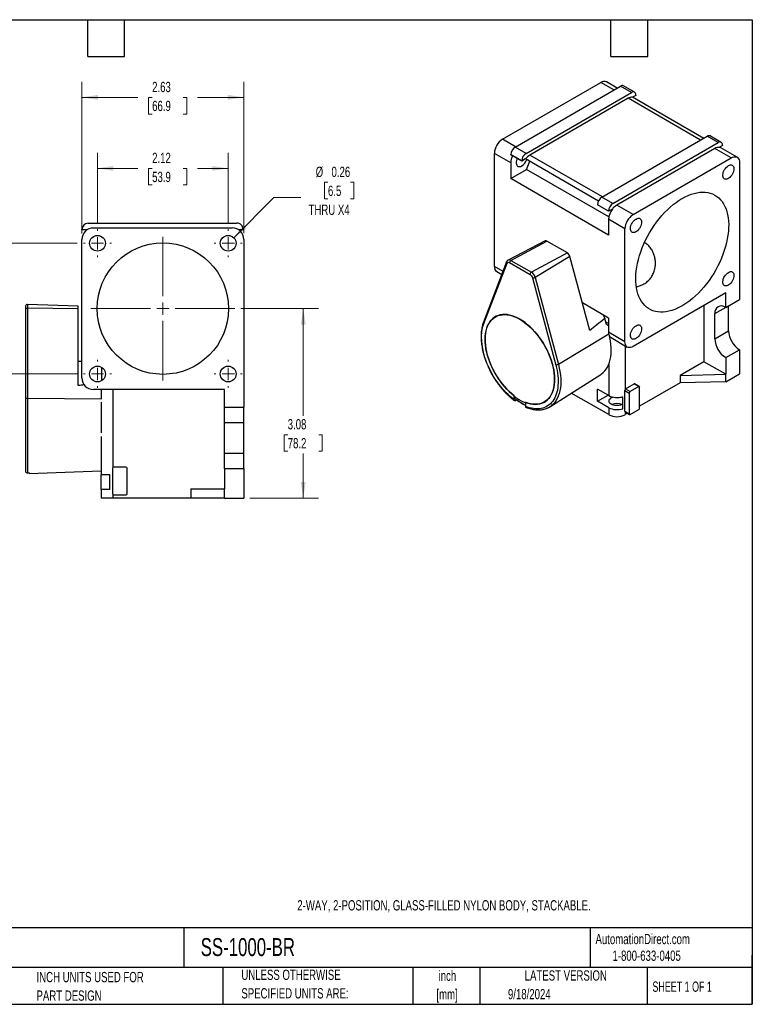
# Model space of a CAD drawing. Header units: inches. Extents: x 0.5 to 21.5, y 0.5 to 16.5.
# Tile 2 of 2: x 9.6 to 21.5, y 0.5 to 16.5. Entities that reach past the tile are written whole.
import ezdxf

# ---------------------------------------------------------------- set-up
doc = ezdxf.new("R2010")
doc.units = ezdxf.units.IN
doc.header["$LTSCALE"] = 2
doc.header["$MEASUREMENT"] = 0
doc.layers.add('TEXT', color=140, linetype='Continuous', lineweight=25)
doc.styles.add('SLDTEXTSTYLE0', font='TXT', dxfattribs={"width": 0.7})
doc.styles.add('SLDTEXTSTYLE1', font='TXT', dxfattribs={"width": 0.65})
doc.dimstyles.new('SLDDIMSTYLE0', dxfattribs={"dimtxt": 0.169922, "dimasz": 0.26, "dimexe": 0, "dimexo": 0.0625, "dimgap": 0.04248, "dimtad": 0, "dimtih": 1, "dimtoh": 1, "dimrnd": 1e-09, "dimzin": 12, "dimdsep": 46, "dimtxsty": 'SLDTEXTSTYLE0', "dimsah": 1, "dimcen": 0.09, "dimadec": 0, "dimazin": 3, "dimtfac": 1, "dimtofl": 0, "dimtmove": 0, "dimatfit": 3, "dimfxl": 0, "dimfrac": 2, "dimtolj": 1, "dimtzin": 12, "dimarcsym": 0})
doc.dimstyles.new('SLDDIMSTYLE2', dxfattribs={"dimtxt": 0.169922, "dimasz": 0.26, "dimexe": 0, "dimexo": 0.0625, "dimgap": 0.04248, "dimtad": 0, "dimtih": 1, "dimtoh": 1, "dimrnd": 1e-09, "dimdsep": 46, "dimtxsty": 'SLDTEXTSTYLE0', "dimsah": 1, "dimcen": 0, "dimadec": 0, "dimazin": 2, "dimtfac": 1, "dimtofl": 0, "dimtmove": 0, "dimatfit": 3, "dimfxl": 0, "dimfrac": 2, "dimtolj": 1, "dimtzin": 12, "dimarcsym": 0})

# ---------------------------------------------------------------- blocks, each defined once
blk = doc.blocks.new('_D_3')
at = {"color": 7, "linetype": 'Continuous', "lineweight": 0}
for p, q in [((10.531, 12.867), (8.417, 12.867)), ((8.667, 12.867), (8.667, 12.121)), ((8.414, 11.813), (8.357, 11.813)), ((8.357, 11.813), (8.357, 11.543)), ((8.919, 11.813), (8.976, 11.813)), ((8.976, 11.813), (8.976, 11.543)), ((8.357, 11.543), (8.414, 11.543)), ((8.976, 11.543), (8.919, 11.543)), ((8.667, 10.743), (8.667, 11.505)), ((10.531, 10.743), (8.417, 10.743))]:
    blk.add_line(p, q, dxfattribs=at)
at = {"color": 7, "linetype": 'Continuous', "lineweight": 18}
for points in [[(8.667, 12.867), (8.627, 12.607), (8.707, 12.607)], [(8.667, 10.743), (8.707, 11.003), (8.627, 11.003)]]:
    blk.add_solid(points, dxfattribs=at)
at = {"color": 7, "linetype": 'Continuous', "lineweight": 18, "char_height": 0.1667, "attachment_point": 1, "style": 'SLDTEXTSTYLE0'}
for s, insert in [('2.12', (8.414, 12.066)), ('53.9', (8.414, 11.758))]:
    blk.add_mtext(s, dxfattribs=dict(at, insert=insert))
blk = doc.blocks.new('_D_4')
at = {"color": 7, "linetype": 'Continuous', "lineweight": 0}
for p, q in [((10.859, 13.195), (10.859, 14.334)), ((12.983, 13.195), (12.983, 14.334)), ((10.859, 14.084), (11.517, 14.084)), ((11.747, 14.084), (11.69, 14.084)), ((11.69, 14.084), (11.69, 13.814)), ((12.252, 14.084), (12.309, 14.084)), ((12.309, 14.084), (12.309, 13.814)), ((12.983, 14.084), (12.482, 14.084)), ((11.69, 13.814), (11.747, 13.814)), ((12.309, 13.814), (12.252, 13.814))]:
    blk.add_line(p, q, dxfattribs=at)
at = {"color": 7, "linetype": 'Continuous', "lineweight": 18}
for points in [[(10.859, 14.084), (11.119, 14.044), (11.119, 14.124)], [(12.983, 14.084), (12.723, 14.124), (12.723, 14.044)]]:
    blk.add_solid(points, dxfattribs=at)
at = {"color": 7, "linetype": 'Continuous', "lineweight": 18, "char_height": 0.1667, "attachment_point": 1, "style": 'SLDTEXTSTYLE0'}
for s, insert in [('2.12', (11.747, 14.337)), ('53.9', (11.747, 14.028))]:
    blk.add_mtext(s, dxfattribs=dict(at, insert=insert))
blk = doc.blocks.new('_D_5')
at = {"color": 7, "linetype": 'Continuous', "lineweight": 0}
for p, q in [((14.604, 13.858), (14.547, 13.858)), ((14.547, 13.858), (14.547, 13.588)), ((14.968, 13.858), (15.025, 13.858)), ((15.025, 13.858), (15.025, 13.588)), ((13.073, 12.957), (13.727, 13.611)), ((13.727, 13.611), (14.164, 13.611)), ((14.547, 13.588), (14.604, 13.588)), ((15.025, 13.588), (14.968, 13.588))]:
    blk.add_line(p, q, dxfattribs=at)
at = {"color": 7, "linetype": 'Continuous', "lineweight": 18}
blk.add_solid([(13.073, 12.957), (13.285, 13.113), (13.229, 13.169)], dxfattribs=at)
at = {"color": 7, "linetype": 'Continuous', "lineweight": 18, "char_height": 0.1667, "attachment_point": 1, "style": 'SLDTEXTSTYLE0'}
for s, insert in [('%%c', (14.405, 14.111)), ('0.26', (14.662, 14.111)), ('6.5', (14.604, 13.803)), ('THRU X4', (14.289, 13.495))]:
    blk.add_mtext(s, dxfattribs=dict(at, insert=insert))
blk = doc.blocks.new('_D_6')
at = {"color": 7, "linetype": 'Continuous', "lineweight": 0}
for p, q in [((13.189, 11.805), (14.453, 11.805)), ((14.203, 11.805), (14.203, 10.064)), ((13.95, 9.756), (13.893, 9.756)), ((13.893, 9.756), (13.893, 9.486)), ((14.455, 9.756), (14.512, 9.756)), ((14.512, 9.756), (14.512, 9.486)), ((13.893, 9.486), (13.95, 9.486)), ((14.203, 8.726), (14.203, 9.448)), ((14.512, 9.486), (14.455, 9.486)), ((13.337, 8.726), (14.453, 8.726))]:
    blk.add_line(p, q, dxfattribs=at)
at = {"color": 7, "linetype": 'Continuous', "lineweight": 18}
for points in [[(14.203, 11.805), (14.163, 11.545), (14.243, 11.545)], [(14.203, 8.726), (14.243, 8.986), (14.163, 8.986)]]:
    blk.add_solid(points, dxfattribs=at)
at = {"color": 7, "linetype": 'Continuous', "lineweight": 18, "char_height": 0.1667, "attachment_point": 1, "style": 'SLDTEXTSTYLE0'}
for s, insert in [('3.08', (13.95, 10.009)), ('78.2', (13.95, 9.701))]:
    blk.add_mtext(s, dxfattribs=dict(at, insert=insert))
blk = doc.blocks.new('_D_7')
at = {"color": 7, "linetype": 'Continuous', "lineweight": 0}
for p, q in [((10.605, 13.028), (10.605, 15.488)), ((13.237, 13.03), (13.237, 15.488)), ((10.605, 15.238), (11.517, 15.238)), ((11.747, 15.238), (11.69, 15.238)), ((11.69, 15.238), (11.69, 14.967)), ((12.252, 15.238), (12.309, 15.238)), ((12.309, 15.238), (12.309, 14.967)), ((13.237, 15.238), (12.482, 15.238)), ((11.69, 14.967), (11.747, 14.967)), ((12.309, 14.967), (12.252, 14.967))]:
    blk.add_line(p, q, dxfattribs=at)
at = {"color": 7, "linetype": 'Continuous', "lineweight": 18}
for points in [[(10.605, 15.238), (10.865, 15.198), (10.865, 15.278)], [(13.237, 15.238), (12.977, 15.278), (12.977, 15.198)]]:
    blk.add_solid(points, dxfattribs=at)
at = {"color": 7, "linetype": 'Continuous', "lineweight": 18, "char_height": 0.1667, "attachment_point": 1, "style": 'SLDTEXTSTYLE0'}
for s, insert in [('2.63', (11.747, 15.49)), ('66.9', (11.747, 15.182))]:
    blk.add_mtext(s, dxfattribs=dict(at, insert=insert))
blk = doc.blocks.new('SW_CENTERMARKSYMBOL_0')
at = {"color": 0, "linetype": 'Continuous', "lineweight": 18}
for p, q in [((0, 0.2), (0, 0.228)), ((-0.2, 0), (-0.228, 0)), ((0, 0), (-0.1, 0)), ((0, 0), (0, 0.1)), ((0, 0), (0, -0.1)), ((0, 0), (0.1, 0)), ((0.2, 0), (0.228, 0)), ((0, -0.2), (0, -0.228))]:
    blk.add_line(p, q, dxfattribs=at)
blk = doc.blocks.new('SW_CENTERMARKSYMBOL_1')
at = {"color": 0, "linetype": 'Continuous', "lineweight": 18}
for p, q in [((0, 0.2), (0, 0.228)), ((-0.2, 0), (-0.228, 0)), ((0, 0), (-0.1, 0)), ((0, 0), (0, 0.1)), ((0, 0), (0, -0.1)), ((0, 0), (0.1, 0)), ((0.2, 0), (0.228, 0)), ((0, -0.2), (0, -0.228))]:
    blk.add_line(p, q, dxfattribs=at)
blk = doc.blocks.new('SW_CENTERMARKSYMBOL_2')
at = {"color": 0, "linetype": 'Continuous', "lineweight": 18}
for p, q in [((0, 0.2), (0, 0.228)), ((-0.2, 0), (-0.228, 0)), ((0, 0), (-0.1, 0)), ((0, 0), (0, 0.1)), ((0, 0), (0, -0.1)), ((0, 0), (0.1, 0)), ((0.2, 0), (0.228, 0)), ((0, -0.2), (0, -0.228))]:
    blk.add_line(p, q, dxfattribs=at)
blk = doc.blocks.new('SW_CENTERMARKSYMBOL_3')
at = {"color": 0, "linetype": 'Continuous', "lineweight": 18}
for p, q in [((0, 0.2), (0, 0.228)), ((-0.2, 0), (-0.228, 0)), ((0, 0), (-0.1, 0)), ((0, 0), (0, 0.1)), ((0, 0), (0, -0.1)), ((0, 0), (0.1, 0)), ((0.2, 0), (0.228, 0)), ((0, -0.2), (0, -0.228))]:
    blk.add_line(p, q, dxfattribs=at)
blk = doc.blocks.new('SW_CENTERMARKSYMBOL_4')
at = {"color": 0, "linetype": 'Continuous', "lineweight": 18}
for p, q in [((0, 0.2), (0, 1.168)), ((-0.2, 0), (-1.168, 0)), ((0, 0), (-0.1, 0)), ((0, 0), (0, 0.1)), ((0, 0), (0, -0.1)), ((0, 0), (0.1, 0)), ((0.2, 0), (1.168, 0)), ((0, -0.2), (0, -1.168))]:
    blk.add_line(p, q, dxfattribs=at)

msp = doc.modelspace()

# ---------------------------------------------------------------- linework, layer by layer
for p, q in [((17.441, 14.557), (19.038, 15.48)), ((17.646, 14.43), (19.357, 15.42)), ((19.249, 15.358), (19.038, 15.48)), ((19.304, 15.389), (19.131, 15.489)), ((19.535, 15.317), (19.357, 15.42)), ((19.585, 15.322), (19.407, 15.425)), ((17.824, 14.327), (19.535, 15.317)), ((19.482, 15.223), (17.885, 14.3)), ((20.66, 14.543), (19.482, 15.223)), ((19.606, 15.27), (19.554, 15.24)), ((20.711, 14.572), (19.554, 15.24)), ((19.606, 15.276), (19.606, 15.27)), ((19.056, 13.616), (20.768, 14.605)), ((20.946, 14.502), (20.768, 14.605)), ((20.996, 14.507), (20.818, 14.61)), ((17.653, 14.434), (17.441, 14.557)), ((17.824, 14.327), (17.646, 14.43)), ((19.235, 13.513), (20.946, 14.502)), ((20.893, 14.409), (19.296, 13.486)), ((21.159, 14.255), (20.893, 14.409)), ((21.017, 14.456), (20.965, 14.426)), ((20.966, 14.425), (20.965, 14.426)), ((21.253, 14.265), (20.987, 14.418)), ((21.017, 14.462), (21.017, 14.456)), ((17.309, 12.491), (17.309, 14.328)), ((17.574, 14.175), (17.309, 14.328)), ((17.753, 14.205), (17.575, 14.308)), ((17.575, 14.304), (17.575, 14.308)), ((17.753, 14.201), (17.575, 14.304)), ((19.063, 13.62), (17.885, 14.3)), ((19.562, 13.332), (21.159, 14.255)), ((17.574, 14.175), (17.574, 13.92)), ((17.816, 14.237), (17.753, 14.201)), ((17.753, 14.201), (17.753, 14.205)), ((19.001, 13.553), (17.816, 14.237)), ((17.831, 14.068), (17.882, 14.199)), ((21.291, 14.179), (21.291, 11.954)), ((17.574, 13.92), (17.831, 14.068)), ((19.169, 13.295), (17.831, 14.068)), ((19.165, 13.001), (17.574, 13.92)), ((19.235, 13.513), (19.056, 13.616)), ((19.164, 13.391), (18.986, 13.494)), ((18.986, 13.489), (18.986, 13.494)), ((19.164, 13.387), (18.986, 13.489)), ((19.562, 13.332), (19.296, 13.486)), ((19.226, 13.423), (19.164, 13.387)), ((19.164, 13.387), (19.164, 13.391)), ((19.227, 13.422), (19.226, 13.423)), ((10.704, 13.192), (13.124, 13.194)), ((19.43, 13.103), (19.165, 13.256)), ((19.165, 13.256), (19.165, 13.001)), ((10.605, 13.087), (10.605, 13.092)), ((10.693, 13.087), (10.605, 13.087)), ((10.791, 13.115), (13.049, 13.117)), ((13.225, 13.087), (13.151, 13.087)), ((13.225, 13.094), (13.225, 13.087)), ((19.43, 11.267), (19.43, 13.103)), ((10.605, 10.679), (10.605, 12.928)), ((13.237, 12.93), (13.237, 10.205)), ((18.132, 12.906), (17.534, 12.594)), ((17.578, 12.589), (18.162, 12.902)), ((18.495, 12.711), (18.162, 12.902)), ((18.495, 12.711), (17.911, 12.397)), ((18.537, 12.653), (17.972, 12.312)), ((18.858, 11.447), (18.537, 12.653)), ((17.508, 12.565), (17.131, 11.586)), ((17.138, 11.563), (17.515, 12.542)), ((17.449, 12.41), (17.309, 12.491)), ((17.556, 12.552), (17.889, 12.36)), ((17.578, 12.589), (17.911, 12.397)), ((17.348, 12.406), (17.429, 12.359)), ((17.93, 12.303), (18.307, 10.888)), ((17.972, 12.312), (18.349, 10.897)), ((21.068, 12.059), (19.562, 11.19)), ((21.068, 11.825), (21.068, 12.059)), ((9.721, 11.873), (9.721, 11.812)), ((10.547, 11.844), (9.721, 11.873)), ((10.547, 11.802), (10.547, 11.844)), ((19.165, 11.652), (18.738, 11.898)), ((20.714, 11.855), (20.714, 10.942)), ((20.891, 11.723), (21.115, 11.852)), ((21.068, 11.825), (21.291, 11.954)), ((21.115, 11.444), (21.115, 11.852)), ((9.69, 11.802), (9.69, 10.336)), ((9.721, 11.812), (9.721, 10.346)), ((10.547, 11.802), (9.721, 11.812)), ((10.547, 10.554), (10.547, 11.802)), ((20.891, 11.315), (20.891, 11.723)), ((19.129, 11.546), (19.104, 11.643)), ((19.165, 11.563), (19.117, 11.591)), ((19.165, 11.525), (19.129, 11.546)), ((19.165, 11.652), (19.165, 11.42)), ((19.17, 11.392), (18.349, 10.897)), ((19.43, 11.267), (19.165, 11.42)), ((20.891, 11.315), (21.115, 11.444)), ((19.204, 11.334), (19.469, 11.181)), ((19.433, 11.202), (19.433, 10.49)), ((21.068, 11.008), (21.291, 11.137)), ((21.291, 11.137), (21.291, 10.746)), ((10.605, 10.946), (10.547, 10.946)), ((19.168, 10.901), (19.168, 10.391)), ((20.714, 10.942), (20.33, 10.72)), ((21.068, 10.738), (20.714, 10.942)), ((21.068, 11.008), (21.068, 10.738)), ((10.922, 10.854), (10.922, 10.631)), ((18.211, 10.211), (19.038, 10.737)), ((20.33, 10.72), (21.068, 10.738)), ((20.33, 10.72), (20.33, 10.599)), ((21.068, 10.617), (21.291, 10.746)), ((21.068, 10.617), (21.068, 10.738)), ((19.442, 10.499), (19.582, 10.58)), ((19.582, 10.58), (19.655, 10.537)), ((19.665, 10.538), (19.592, 10.581)), ((20.33, 10.599), (19.669, 10.218)), ((21.068, 10.617), (20.33, 10.599)), ((12.921, 10.492), (10.792, 10.492)), ((10.921, 10.492), (10.921, 10.34)), ((11.108, 10.492), (11.108, 9.226)), ((12.921, 10.205), (12.921, 10.492)), ((19.168, 10.082), (18.559, 10.433)), ((19.168, 10.391), (18.986, 10.496)), ((18.986, 10.3), (18.986, 10.496)), ((19.427, 10.474), (19.501, 10.432)), ((19.427, 10.138), (19.427, 10.474)), ((19.442, 10.499), (19.515, 10.457)), ((19.501, 10.432), (19.501, 10.096)), ((19.655, 10.537), (19.515, 10.457)), ((19.669, 10.193), (19.669, 10.529)), ((10.922, 10.332), (9.721, 10.346)), ((10.922, 9.787), (10.922, 10.283)), ((17.632, 10.321), (17.632, 10.389)), ((17.632, 10.379), (17.632, 10.387)), ((17.674, 10.322), (17.654, 10.309)), ((17.813, 10.285), (17.813, 10.216)), ((17.813, 10.282), (17.813, 10.274)), ((18.986, 10.3), (19.156, 10.398)), ((19.168, 10.195), (18.986, 10.3)), ((19.395, 10.178), (19.395, 10.374)), ((12.921, 10.205), (13.237, 10.205)), ((12.921, 9.955), (12.921, 10.205)), ((13.237, 9.955), (13.237, 10.205)), ((19.168, 10.195), (19.168, 10.082)), ((19.427, 10.138), (19.501, 10.096)), ((19.432, 10.129), (19.505, 10.086)), ((19.433, 10.128), (19.433, 10.082)), ((19.473, 10.105), (19.433, 10.082)), ((19.515, 10.087), (19.655, 10.168)), ((12.921, 9.955), (13.237, 9.955)), ((12.921, 9.455), (12.921, 9.955)), ((13.237, 9.455), (13.237, 9.955)), ((10.921, 9.729), (10.921, 9.105)), ((12.921, 9.455), (13.237, 9.455)), ((12.921, 9.205), (12.921, 9.455)), ((13.237, 9.205), (13.237, 9.455)), ((9.721, 9.134), (9.75, 9.135)), ((9.75, 9.126), (10.921, 9.167)), ((9.75, 9.135), (9.75, 9.126)), ((11.101, 9.211), (11.101, 8.799)), ((11.319, 9.231), (11.121, 9.231)), ((11.339, 8.799), (11.339, 9.211)), ((12.921, 9.205), (12.921, 8.874)), ((12.921, 9.205), (13.237, 9.205)), ((13.237, 9.205), (13.237, 8.726)), ((11.061, 9.105), (10.921, 9.105)), ((10.921, 8.865), (10.921, 9.105)), ((11.061, 8.865), (11.061, 9.105)), ((10.921, 8.865), (10.921, 8.726)), ((11.061, 8.865), (10.921, 8.865)), ((12.377, 8.874), (12.377, 8.726)), ((12.377, 8.874), (12.921, 8.874)), ((12.921, 8.726), (12.921, 8.874)), ((11.108, 8.726), (10.921, 8.726)), ((11.108, 8.783), (11.108, 8.726)), ((12.377, 8.726), (11.108, 8.726)), ((11.121, 8.779), (11.319, 8.779)), ((12.921, 8.726), (12.377, 8.726)), ((12.921, 8.726), (13.237, 8.726))]:
    msp.add_line(p, q)
at = {"flags": 128}
for points in [[(20.987, 14.418), (20.979, 14.422), (20.966, 14.425)], [(17.679, 14.244), (17.675, 14.235), (17.668, 14.213), (17.664, 14.192), (17.663, 14.171), (17.666, 14.153), (17.671, 14.137), (17.68, 14.125), (17.691, 14.117), (17.705, 14.112), (17.72, 14.112), (17.737, 14.116), (17.754, 14.124)], [(21.159, 14.255), (21.18, 14.265), (21.2, 14.271), (21.219, 14.273), (21.237, 14.271), (21.253, 14.265), (21.266, 14.254), (21.277, 14.24), (21.285, 14.222), (21.29, 14.202), (21.291, 14.179)], [(21.112, 14.128), (21.129, 14.136), (21.145, 14.14), (21.161, 14.14), (21.174, 14.136), (21.185, 14.127), (21.194, 14.115), (21.2, 14.099), (21.202, 14.081), (21.201, 14.061), (21.197, 14.039), (21.19, 14.017), (21.18, 13.995), (21.168, 13.974), (21.153, 13.955), (21.137, 13.938), (21.12, 13.925), (21.103, 13.915), (21.086, 13.909), (21.07, 13.907), (21.056, 13.909), (21.043, 13.916), (21.033, 13.926), (21.026, 13.94), (21.022, 13.957), (21.021, 13.977), (21.024, 13.998), (21.029, 14.02), (21.038, 14.042), (21.049, 14.063), (21.063, 14.084), (21.078, 14.102), (21.095, 14.117), (21.112, 14.128)], [(20.361, 13.595), (20.41, 13.622), (20.458, 13.644), (20.507, 13.663), (20.554, 13.678), (20.601, 13.689), (20.647, 13.695), (20.692, 13.698), (20.735, 13.697), (20.776, 13.691), (20.816, 13.682), (20.854, 13.668), (20.89, 13.651), (20.924, 13.629), (20.956, 13.604), (20.984, 13.575), (21.011, 13.543), (21.034, 13.507), (21.055, 13.467), (21.073, 13.425), (21.088, 13.38), (21.099, 13.332), (21.108, 13.281), (21.113, 13.228), (21.116, 13.173), (21.115, 13.116), (21.111, 13.058), (21.104, 12.998), (21.094, 12.937), (21.08, 12.875), (21.064, 12.812), (21.045, 12.749), (21.023, 12.686), (20.998, 12.623), (20.97, 12.56), (20.94, 12.498), (20.908, 12.437), (20.873, 12.378), (20.836, 12.319), (20.797, 12.263), (20.756, 12.208), (20.713, 12.156), (20.669, 12.105), (20.624, 12.058), (20.578, 12.013), (20.53, 11.971), (20.483, 11.933), (20.434, 11.898), (20.385, 11.866), (20.336, 11.837), (20.287, 11.813), (20.239, 11.792), (20.191, 11.775), (20.144, 11.763), (20.097, 11.754), (20.052, 11.749), (20.008, 11.748), (19.966, 11.752), (19.925, 11.759), (19.886, 11.771), (19.849, 11.787), (19.814, 11.806), (19.781, 11.829), (19.751, 11.856), (19.724, 11.887), (19.699, 11.921), (19.677, 11.959), (19.657, 12), (19.641, 12.044), (19.628, 12.09), (19.618, 12.14), (19.61, 12.191), (19.606, 12.245), (19.606, 12.301), (19.608, 12.359), (19.614, 12.419), (19.622, 12.479), (19.634, 12.541), (19.649, 12.603), (19.667, 12.666), (19.687, 12.729), (19.711, 12.792), (19.737, 12.855), (19.766, 12.917), (19.797, 12.979), (19.831, 13.039), (19.867, 13.098), (19.905, 13.156), (19.945, 13.211), (19.987, 13.265), (20.03, 13.316), (20.075, 13.365), (20.12, 13.411), (20.167, 13.454), (20.215, 13.495), (20.263, 13.532), (20.312, 13.565), (20.361, 13.595)], [(19.61, 13.261), (19.627, 13.269), (19.643, 13.273), (19.659, 13.273), (19.672, 13.269), (19.684, 13.26), (19.692, 13.248), (19.698, 13.232), (19.7, 13.214), (19.699, 13.194), (19.695, 13.172), (19.688, 13.15), (19.678, 13.128), (19.666, 13.107), (19.651, 13.088), (19.635, 13.071), (19.618, 13.058), (19.601, 13.048), (19.584, 13.042), (19.568, 13.04), (19.554, 13.042), (19.541, 13.049), (19.531, 13.059), (19.524, 13.073), (19.52, 13.09), (19.519, 13.11), (19.522, 13.131), (19.527, 13.153), (19.536, 13.175), (19.547, 13.196), (19.561, 13.217), (19.576, 13.234), (19.593, 13.25), (19.61, 13.261)], [(21.112, 12.394), (21.129, 12.402), (21.145, 12.406), (21.161, 12.406), (21.174, 12.401), (21.185, 12.393), (21.194, 12.381), (21.2, 12.365), (21.202, 12.347), (21.201, 12.326), (21.197, 12.305), (21.19, 12.283), (21.18, 12.261), (21.168, 12.24), (21.153, 12.221), (21.137, 12.204), (21.12, 12.19), (21.103, 12.181), (21.086, 12.175), (21.07, 12.173), (21.056, 12.175), (21.043, 12.182), (21.033, 12.192), (21.026, 12.206), (21.022, 12.223), (21.021, 12.242), (21.024, 12.263), (21.029, 12.285), (21.038, 12.308), (21.049, 12.329), (21.063, 12.349), (21.078, 12.367), (21.095, 12.382), (21.112, 12.394)], [(17.813, 10.282), (17.854, 10.268), (17.895, 10.258), (17.935, 10.251), (17.973, 10.249), (18.01, 10.251), (18.046, 10.257), (18.079, 10.267), (18.111, 10.28), (18.141, 10.298), (18.168, 10.319), (18.192, 10.345), (18.215, 10.373), (18.234, 10.405), (18.251, 10.44), (18.264, 10.479), (18.275, 10.52), (18.282, 10.563), (18.287, 10.609), (18.288, 10.657), (18.286, 10.706), (18.281, 10.758), (18.273, 10.81), (18.262, 10.863), (18.248, 10.917), (18.231, 10.972), (18.211, 11.026), (18.189, 11.08), (18.164, 11.134), (18.136, 11.187), (18.106, 11.238), (18.074, 11.288), (18.04, 11.337), (18.004, 11.383), (17.967, 11.427), (17.928, 11.469), (17.889, 11.508), (17.848, 11.544), (17.807, 11.577), (17.765, 11.607), (17.723, 11.633), (17.68, 11.655), (17.639, 11.674), (17.597, 11.689), (17.556, 11.7), (17.517, 11.707), (17.478, 11.71), (17.441, 11.709), (17.405, 11.703), (17.371, 11.694), (17.339, 11.681), (17.309, 11.664), (17.281, 11.643), (17.256, 11.619), (17.234, 11.591), (17.214, 11.559), (17.197, 11.524), (17.183, 11.487), (17.172, 11.446), (17.164, 11.403), (17.159, 11.357), (17.157, 11.31), (17.158, 11.26), (17.163, 11.21), (17.17, 11.157), (17.181, 11.104), (17.194, 11.05), (17.211, 10.996), (17.23, 10.941), (17.253, 10.887), (17.277, 10.834), (17.305, 10.781), (17.334, 10.729), (17.366, 10.678), (17.399, 10.63), (17.435, 10.583), (17.472, 10.538), (17.51, 10.496), (17.55, 10.457), (17.591, 10.42), (17.632, 10.387)], [(17.632, 10.389), (17.591, 10.422), (17.55, 10.459), (17.511, 10.498), (17.473, 10.54), (17.436, 10.585), (17.4, 10.631), (17.367, 10.68), (17.335, 10.73), (17.306, 10.782), (17.279, 10.834), (17.254, 10.888), (17.232, 10.942), (17.213, 10.996), (17.196, 11.05), (17.182, 11.104), (17.172, 11.157), (17.164, 11.209), (17.16, 11.26), (17.159, 11.309), (17.16, 11.356), (17.165, 11.402), (17.173, 11.445), (17.184, 11.485), (17.199, 11.523), (17.216, 11.557), (17.235, 11.589), (17.258, 11.617), (17.283, 11.641), (17.31, 11.662), (17.34, 11.679), (17.372, 11.692), (17.406, 11.701), (17.442, 11.706), (17.479, 11.707), (17.517, 11.705), (17.557, 11.698), (17.598, 11.687), (17.639, 11.672), (17.681, 11.653), (17.723, 11.631), (17.765, 11.605), (17.806, 11.575), (17.848, 11.542), (17.888, 11.506), (17.928, 11.468), (17.966, 11.426), (18.003, 11.382), (18.039, 11.336), (18.073, 11.287), (18.105, 11.237), (18.135, 11.186), (18.162, 11.133), (18.187, 11.08), (18.21, 11.026), (18.23, 10.972), (18.247, 10.918), (18.261, 10.864), (18.272, 10.811), (18.28, 10.758), (18.285, 10.707), (18.286, 10.658), (18.285, 10.61), (18.281, 10.565), (18.273, 10.521), (18.263, 10.48), (18.249, 10.442), (18.233, 10.407), (18.213, 10.375), (18.191, 10.347), (18.166, 10.322), (18.139, 10.3), (18.11, 10.283), (18.078, 10.269), (18.045, 10.259), (18.009, 10.253), (17.972, 10.251), (17.934, 10.254), (17.895, 10.26), (17.854, 10.27), (17.813, 10.285)], [(19.071, 11.706), (19.075, 11.7), (19.104, 11.643)], [(19.61, 11.527), (19.627, 11.535), (19.643, 11.539), (19.659, 11.539), (19.672, 11.534), (19.684, 11.526), (19.692, 11.513), (19.698, 11.498), (19.7, 11.48), (19.699, 11.459), (19.695, 11.438), (19.688, 11.416), (19.678, 11.394), (19.666, 11.373), (19.651, 11.354), (19.635, 11.337), (19.618, 11.323), (19.601, 11.314), (19.584, 11.308), (19.568, 11.306), (19.554, 11.308), (19.541, 11.315), (19.531, 11.325), (19.524, 11.339), (19.52, 11.356), (19.519, 11.375), (19.522, 11.396), (19.527, 11.418), (19.536, 11.441), (19.547, 11.462), (19.561, 11.482), (19.576, 11.5), (19.593, 11.515), (19.61, 11.527)], [(19.038, 10.737), (19.048, 10.744), (19.077, 10.766), (19.103, 10.793), (19.126, 10.823), (19.147, 10.856), (19.165, 10.893), (19.18, 10.933), (19.191, 10.976), (19.2, 11.021), (19.205, 11.069), (19.207, 11.119), (19.206, 11.171), (19.202, 11.224), (19.195, 11.279), (19.184, 11.335), (19.178, 11.361)], [(19.562, 11.19), (19.542, 11.18), (19.522, 11.174), (19.502, 11.172), (19.485, 11.175), (19.469, 11.181), (19.455, 11.191), (19.445, 11.206), (19.437, 11.223), (19.432, 11.244), (19.43, 11.267)], [(18.349, 10.897), (18.363, 10.839), (18.374, 10.781), (18.382, 10.725), (18.387, 10.67), (18.388, 10.616), (18.386, 10.564), (18.381, 10.515), (18.372, 10.468), (18.361, 10.423), (18.346, 10.382), (18.328, 10.343), (18.308, 10.308), (18.284, 10.276), (18.258, 10.248), (18.255, 10.245)], [(9.721, 10.346), (9.721, 10.285), (9.721, 10.222), (9.721, 10.158), (9.721, 10.094), (9.721, 10.029), (9.721, 9.964), (9.721, 9.9), (9.721, 9.836), (9.721, 9.774), (9.721, 9.712), (9.721, 9.653), (9.721, 9.595), (9.721, 9.539), (9.721, 9.486), (9.721, 9.436), (9.721, 9.389), (9.721, 9.345), (9.721, 9.305), (9.721, 9.268), (9.721, 9.235), (9.721, 9.206), (9.721, 9.181), (9.721, 9.161), (9.721, 9.145), (9.721, 9.134)], [(19.395, 10.252), (19.382, 10.245), (19.362, 10.237), (19.339, 10.232), (19.315, 10.229), (19.291, 10.228), (19.267, 10.231), (19.244, 10.235), (19.223, 10.243), (19.205, 10.252), (19.19, 10.264), (19.18, 10.276), (19.173, 10.29), (19.172, 10.304), (19.175, 10.318), (19.182, 10.331), (19.194, 10.344), (19.209, 10.355), (19.209, 10.355)], [(19.209, 10.355), (19.228, 10.364), (19.235, 10.366)]]:
    msp.add_lwpolyline(points, dxfattribs=at)
for centre, radius in [((10.859, 12.867), 0.128), ((12.983, 12.867), 0.128), ((11.921, 11.805), 1.068), ((10.859, 10.743), 0.128), ((12.983, 10.743), 0.128)]:
    msp.add_circle(centre, radius)
for centre, radius, start, end in [((19.092, 15.406), 0.0918, 64.8763, 126.4925), ((19.386, 15.382), 0.048, 64.0703, 127.2985), ((19.542, 15.131), 0.11, 83.8247, 122.9106), ((19.563, 15.283), 0.0437, 350.7965, 129.2682), ((20.797, 14.567), 0.048, 64.0703, 127.2985), ((17.594, 14.316), 0.285, 122.4145, 177.6107), ((17.729, 14.301), 0.154, 122.6327, 177.3924), ((20.953, 14.316), 0.11, 83.8247, 122.9106), ((20.973, 14.469), 0.0437, 350.7965, 129.2682), ((17.836, 14.167), 0.262, 152.5986, 178.2658), ((17.907, 14.198), 0.154, 122.6327, 177.3924), ((18.014, 14.089), 0.247, 121.244, 143.1816), ((17.647, 14.29), 0.197, 302.6545, 341.2533), ((19.139, 13.487), 0.154, 122.6327, 177.3924), ((19.318, 13.384), 0.154, 122.6327, 177.3924), ((19.424, 13.274), 0.247, 121.244, 143.1816), ((19.45, 13.243), 0.285, 141.2763, 177.4281), ((19.715, 13.091), 0.285, 122.4145, 177.6107), ((10.705, 13.092), 0.1, 90.0435, 180), ((13.125, 13.094), 0.1, 0, 90.0435), ((10.792, 12.928), 0.187, 90.0435, 180), ((13.05, 12.93), 0.187, 0, 90.0435), ((18.144, 12.876), 0.0319, 54.4232, 112.3834), ((18.441, 12.628), 0.0986, 14.5183, 57.1078), ((17.4, 12.481), 0.0918, 173.5491, 235.1388), ((17.551, 12.552), 0.0457, 53.8782, 113.1572), ((17.833, 12.276), 0.144, 14.5183, 57.1078), ((20.999, 11.739), 0.11, 51.2809, 188.7298), ((19.256, 11.409), 0.0918, 173.5491, 235.1388), ((21.497, 11.46), 0.383, 182.4873, 237.5127), ((21.273, 11.331), 0.383, 182.4873, 237.5127), ((10.792, 10.679), 0.187, 180, 270), ((19.587, 10.572), 0.0101, 65.6929, 125.6176), ((19.457, 10.473), 0.0298, 145.1897, 177.7228), ((19.456, 10.475), 0.0278, 121.604, 147.3909), ((19.532, 10.431), 0.0307, 122.6055, 177.3945), ((19.661, 10.531), 0.00873, 350.786, 129.2033), ((18.213, 11.041), 0.899, 233.1898, 243.5734), ((18.047, 10.469), 0.306, 292.6249, 312.9274), ((19.301, 10.653), 0.294, 242.939, 288.6408), ((19.3, 10.061), 0.202, 65.8021, 114.1979), ((19.32, 10.231), 0.142, 58.1966, 71.4899), ((19.301, 10.457), 0.294, 242.939, 288.6408), ((19.3, 10.335), 0.286, 242.391, 297.609), ((19.437, 10.137), 0.00984, 173.6169, 235.0709), ((19.51, 10.094), 0.00873, 170.786, 309.2033), ((19.638, 10.194), 0.0307, 302.6055, 357.3945), ((11.121, 9.211), 0.02, 90, 180), ((11.319, 9.211), 0.02, 0, 90), ((11.121, 8.799), 0.02, 180, 270), ((11.319, 8.799), 0.02, 270, 0)]:
    msp.add_arc(centre, radius, start, end)
for centre, major_axis, ratio, start_param, end_param in [((36.169, 21.629), (17.838, 10.753), 0.039436, 2.821618, 2.873139), ((35.777, 10.035), (26.088, -0.312), 0.03281, 2.870694, 2.884951)]:
    msp.add_ellipse(centre, major_axis=major_axis, ratio=ratio, start_param=start_param, end_param=end_param)
for points, knots in [([(19.616, 12.162), (19.618, 12.163), (19.641, 12.166), (19.682, 12.18), (19.743, 12.206), (19.8, 12.247), (19.851, 12.301), (19.888, 12.364), (19.914, 12.435), (19.927, 12.513), (19.925, 12.588), (19.912, 12.655), (19.892, 12.714), (19.862, 12.772), (19.819, 12.825), (19.78, 12.862), (19.753, 12.876), (19.749, 12.878)], [0, 0, 0, 0, 0.007017, 0.069421, 0.131544, 0.212794, 0.294066, 0.373965, 0.453903, 0.542207, 0.630533, 0.696517, 0.762706, 0.828628, 0.906183, 0.983687, 1, 1, 1, 1]), ([(17.515, 12.542), (17.514, 12.544), (17.511, 12.546), (17.509, 12.551), (17.507, 12.556), (17.507, 12.56), (17.508, 12.563), (17.508, 12.565), (17.508, 12.565)], [0, 0, 0, 0, 0.194505, 0.389011, 0.583516, 0.778022, 0.972527, 1, 1, 1, 1]), ([(17.533, 12.594), (17.531, 12.592), (17.524, 12.589), (17.516, 12.58), (17.51, 12.571), (17.509, 12.566), (17.509, 12.565)], [0, 0, 0, 0, 0.20628, 0.588896, 0.950232, 1, 1, 1, 1]), ([(17.515, 12.542), (17.518, 12.55), (17.524, 12.555), (17.539, 12.559), (17.547, 12.557), (17.556, 12.552)], [0, 0, 0, 0, 0.5, 0.5, 1, 1, 1, 1]), ([(17.556, 12.552), (17.556, 12.558), (17.559, 12.566), (17.567, 12.58), (17.573, 12.586), (17.578, 12.589)], [0, 0, 0, 0, 0.5, 0.5, 1, 1, 1, 1]), ([(17.911, 12.397), (17.905, 12.394), (17.899, 12.388), (17.891, 12.374), (17.889, 12.366), (17.889, 12.36)], [0, 0, 0, 0, 0.5, 0.5, 1, 1, 1, 1]), ([(17.889, 12.36), (17.898, 12.355), (17.907, 12.346), (17.921, 12.326), (17.927, 12.314), (17.93, 12.303)], [0, 0, 0, 0, 0.5, 0.5, 1, 1, 1, 1]), ([(17.93, 12.303), (17.935, 12.302), (17.943, 12.303), (17.958, 12.306), (17.966, 12.309), (17.972, 12.312)], [0, 0, 0, 0, 0.5, 0.5, 1, 1, 1, 1]), ([(9.721, 11.873), (9.712, 11.873), (9.705, 11.87), (9.693, 11.859), (9.69, 11.851), (9.69, 11.843)], [0, 0, 0, 0, 0.5, 0.5, 1, 1, 1, 1]), ([(9.69, 11.843), (9.69, 11.843), (9.69, 11.839), (9.69, 11.824), (9.69, 11.814), (9.69, 11.802)], [0, 0, 0, 0, 0.5, 0.5, 1, 1, 1, 1]), ([(9.69, 11.802), (9.69, 11.805), (9.693, 11.807), (9.704, 11.811), (9.713, 11.812), (9.721, 11.812)], [0, 0, 0, 0, 0.5, 0.5, 1, 1, 1, 1]), ([(17.632, 10.321), (17.447, 10.459), (17.284, 10.679), (17.092, 11.161), (17.074, 11.397), (17.138, 11.563)], [0, 0, 0, 0, 0.5, 0.5, 1, 1, 1, 1]), ([(17.131, 11.586), (17.128, 11.577), (17.12, 11.556), (17.11, 11.521), (17.102, 11.479), (17.096, 11.436), (17.092, 11.392), (17.091, 11.346), (17.093, 11.298), (17.097, 11.25), (17.103, 11.201), (17.112, 11.151), (17.123, 11.1), (17.137, 11.05), (17.153, 10.999), (17.17, 10.95), (17.189, 10.902), (17.209, 10.857), (17.227, 10.819), (17.244, 10.784), (17.261, 10.753), (17.272, 10.732), (17.278, 10.723)], [0, 0, 0, 0, 0.039432, 0.094664, 0.149944, 0.205236, 0.26051, 0.315739, 0.370901, 0.425979, 0.480952, 0.535791, 0.590452, 0.644863, 0.698896, 0.7523, 0.80451, 0.853944, 0.896546, 0.929693, 0.967979, 1, 1, 1, 1]), ([(17.132, 11.586), (17.131, 11.584), (17.129, 11.58), (17.131, 11.571), (17.136, 11.566), (17.138, 11.563)], [0, 0, 0, 0, 0.2392148, 0.6196074, 1, 1, 1, 1]), ([(18.307, 10.888), (18.323, 10.829), (18.334, 10.771), (18.346, 10.659), (18.346, 10.605), (18.338, 10.504), (18.328, 10.457), (18.3, 10.373), (18.28, 10.335), (18.233, 10.271), (18.205, 10.245), (18.142, 10.204), (18.107, 10.19), (18.03, 10.175), (17.989, 10.174), (17.903, 10.186), (17.859, 10.198), (17.813, 10.216)], [0, 0, 0, 0, 0.125, 0.125, 0.25, 0.25, 0.375, 0.375, 0.5, 0.5, 0.625, 0.625, 0.75, 0.75, 0.875, 0.875, 1, 1, 1, 1]), ([(18.348, 10.897), (18.343, 10.894), (18.335, 10.891), (18.32, 10.888), (18.312, 10.887), (18.307, 10.888)], [0, 0, 0, 0, 0.5, 0.5, 1, 1, 1, 1]), ([(17.278, 10.723), (17.288, 10.705), (17.303, 10.68), (17.326, 10.644), (17.347, 10.614), (17.372, 10.579), (17.399, 10.543), (17.428, 10.507), (17.459, 10.471), (17.492, 10.436), (17.526, 10.402), (17.561, 10.369), (17.597, 10.339), (17.623, 10.318), (17.636, 10.308), (17.637, 10.308)], [0, 0, 0, 0, 0.107607, 0.150859, 0.22263, 0.296976, 0.376561, 0.459433, 0.544805, 0.632049, 0.720725, 0.810508, 0.901161, 0.992504, 1, 1, 1, 1]), ([(9.72, 10.346), (9.712, 10.346), (9.704, 10.345), (9.693, 10.341), (9.69, 10.339), (9.69, 10.336)], [0, 0, 0, 0, 0.5, 0.5, 1, 1, 1, 1]), ([(9.69, 10.336), (9.69, 10.275), (9.69, 10.211), (9.69, 10.082), (9.69, 10.017), (9.69, 9.887), (9.69, 9.823), (9.69, 9.699), (9.69, 9.64), (9.69, 9.528), (9.69, 9.476), (9.69, 9.382), (9.69, 9.34), (9.69, 9.267), (9.69, 9.237), (9.69, 9.19), (9.69, 9.174), (9.69, 9.164)], [0, 0, 0, 0, 0.125, 0.125, 0.25, 0.25, 0.375, 0.375, 0.5, 0.5, 0.625, 0.625, 0.75, 0.75, 0.875, 0.875, 1, 1, 1, 1]), ([(17.632, 10.379), (17.636, 10.375), (17.645, 10.369), (17.658, 10.36), (17.671, 10.351), (17.684, 10.342), (17.697, 10.334), (17.71, 10.326), (17.726, 10.316), (17.745, 10.305), (17.768, 10.294), (17.791, 10.283), (17.806, 10.277), (17.813, 10.274)], [0, 0, 0, 0, 0.071512, 0.142935, 0.214307, 0.285663, 0.357042, 0.428479, 0.500011, 0.625091, 0.749984, 0.874888, 1, 1, 1, 1]), ([(17.632, 10.379), (17.633, 10.371), (17.634, 10.355), (17.641, 10.342), (17.647, 10.339), (17.648, 10.339)], [0, 0, 0, 0, 0.474133, 0.948383, 1, 1, 1, 1]), ([(17.654, 10.309), (17.651, 10.307), (17.648, 10.306), (17.643, 10.305), (17.64, 10.306), (17.634, 10.309), (17.632, 10.314), (17.632, 10.321)], [0, 0, 0, 0, 0.25, 0.25, 0.5, 0.5, 1, 1, 1, 1]), ([(17.648, 10.339), (17.652, 10.336), (17.669, 10.323), (17.699, 10.303), (17.738, 10.278), (17.776, 10.257), (17.801, 10.246), (17.813, 10.24)], [0, 0, 0, 0, 0.079015, 0.312939, 0.548261, 0.784761, 1, 1, 1, 1]), ([(17.813, 10.216), (17.813, 10.214), (17.814, 10.208), (17.817, 10.204), (17.82, 10.203), (17.821, 10.202)], [0, 0, 0, 0, 0.394402, 0.788876, 1, 1, 1, 1]), ([(17.821, 10.202), (17.822, 10.201), (17.836, 10.195), (17.863, 10.186), (17.902, 10.174), (17.94, 10.166), (17.977, 10.16), (18.014, 10.158), (18.05, 10.159), (18.085, 10.163), (18.119, 10.171), (18.145, 10.178), (18.158, 10.184), (18.161, 10.186)], [0, 0, 0, 0, 0.012047, 0.116885, 0.22202, 0.327461, 0.433237, 0.539399, 0.64603, 0.753258, 0.861272, 0.970325, 1, 1, 1, 1]), ([(9.69, 9.164), (9.69, 9.16), (9.69, 9.156), (9.693, 9.149), (9.696, 9.145), (9.704, 9.137), (9.712, 9.134), (9.721, 9.134)], [0, 0, 0, 0, 0.25, 0.25, 0.5, 0.5, 1, 1, 1, 1])]:
    msp.add_open_spline(points, degree=3, knots=knots)
for points in [[(18.348, 10.897), (18.349, 10.897), (18.349, 10.897), (18.349, 10.897)], [(9.72, 10.346), (9.72, 10.346), (9.72, 10.346), (9.721, 10.346)]]:
    msp.add_open_spline(points, degree=3)
at = {"layer": 'TEXT'}
for p, q in [((0.5, 16.5), (21.5, 16.5)), ((10.7, 15.9), (10.7, 16.5)), ((11.3, 15.9), (11.3, 16.5)), ((19.2, 15.9), (19.2, 16.5)), ((19.8, 15.9), (19.8, 16.5)), ((21.5, 16.5), (21.5, 0.5)), ((10.7, 15.9), (11.3, 15.9)), ((19.2, 15.9), (19.8, 15.9)), ((21.5, 1.742), (0.5, 1.742)), ((12.264, 1.742), (12.264, 1.1)), ((18.864, 1.742), (18.864, 1.1)), ((21.5, 0.5), (21.5, 1.3)), ((21.5, 1.1), (0.5, 1.1)), ((12.896, 1.1), (12.896, 0.5)), ((15.986, 1.1), (15.986, 0.5)), ((17.072, 1.1), (17.072, 0.5)), ((19.791, 1.1), (19.791, 0.5)), ((0.5, 0.5), (21.5, 0.5))]:
    msp.add_line(p, q, dxfattribs=at)

# ---------------------------------------------------------------- block references
at = {"color": 7, "linetype": 'Continuous', "lineweight": 0}
for name, p in [('SW_CENTERMARKSYMBOL_2', (10.859, 12.867)), ('SW_CENTERMARKSYMBOL_4', (11.921, 11.805)), ('SW_CENTERMARKSYMBOL_3', (12.983, 12.867)), ('SW_CENTERMARKSYMBOL_0', (10.859, 10.743)), ('SW_CENTERMARKSYMBOL_1', (12.983, 10.743))]:
    msp.add_blockref(name, p, dxfattribs=at)

# ---------------------------------------------------------------- texts
at = {"color": 7, "linetype": 'Continuous', "lineweight": 0, "insert": (14.106, 2.192), "char_height": 0.16667, "attachment_point": 1, "style": 'SLDTEXTSTYLE0'}
msp.add_mtext('2-WAY, 2-POSITION, GLASS-FILLED NYLON BODY, STACKABLE.', dxfattribs=at)
at = {"color": 179, "linetype": 'Continuous', "lineweight": 18, "char_height": 0.16667, "attachment_point": 1, "style": 'SLDTEXTSTYLE0'}
for s, insert in [('AutomationDirect.com', (18.952, 1.644)), ('1-800-633-0405', (19.228, 1.373))]:
    msp.add_mtext(s, dxfattribs=dict(at, insert=insert))
at = {"layer": 'TEXT'}
for s, insert, char_height, attachment_point, style in [('SS-1000-BR', (12.536, 1.576), 0.2917, 1, 'SLDTEXTSTYLE0'), ('INCH UNITS USED FOR', (9.868, 1.026), 0.16667, 1, 'SLDTEXTSTYLE0'), ('UNLESS OTHERWISE', (13.197, 1.063), 0.16667, 1, 'SLDTEXTSTYLE0'), ('inch', (16.545, 1.047), 0.1667, 2, 'SLDTEXTSTYLE0'), ('LATEST VERSION', (18.469, 1.052), 0.16667, 2, 'SLDTEXTSTYLE0'), ('SHEET 1 OF 1', (19.877, 0.87), 0.16667, 1, 'SLDTEXTSTYLE1'), ('PART DESIGN', (9.868, 0.725), 0.16667, 1, 'SLDTEXTSTYLE0'), ('SPECIFIED UNITS ARE:', (13.197, 0.762), 0.16667, 1, 'SLDTEXTSTYLE0'), ('[mm]', (16.54, 0.746), 0.1667, 2, 'SLDTEXTSTYLE0'), ('9/18/2024', (17.529, 0.749), 0.1667, 1, 'SLDTEXTSTYLE0')]:
    msp.add_mtext(s, dxfattribs=dict(at, insert=insert, char_height=char_height, attachment_point=attachment_point, style=style))

# ---------------------------------------------------------------- dimensions: what is measured, and where the dimension line sits
at = {"color": 7, "linetype": 'Continuous', "lineweight": 18}
for base, p1, p2, angle, picture, middle in [((13.237, 15.238), (10.605, 12.928), (13.237, 12.93), 0, '_D_7', (11.999, 15.238)), ((8.667, 10.743), (10.631, 12.867), (10.631, 10.743), 90, '_D_3', (8.667, 11.813)), ((14.203, 8.726), (13.089, 11.805), (13.237, 8.726), 90, '_D_6', (14.203, 9.756))]:
    dim = msp.add_linear_dim(base=base, p1=p1, p2=p2, angle=angle, dimstyle='SLDDIMSTYLE0', dxfattribs=at)
    dim.commit()
    dim.dimension.update_dxf_attribs({"geometry": picture, "text_midpoint": middle, "dimtype": 160})
dim = msp.add_linear_dim(base=(12.983, 14.084), p1=(10.859, 13.095), p2=(12.983, 13.095), dimstyle='SLDDIMSTYLE0', dxfattribs=at)
dim.commit()
dim.dimension.update_dxf_attribs({"geometry": '_D_4', "text_midpoint": (11.999, 14.084), "dimtype": 160})
dim = msp.add_diameter_dim_2p(p1=(12.892, 12.776), p2=(13.073, 12.957), text='<>\\PTHRU X4', dimstyle='SLDDIMSTYLE2', dxfattribs=at)
dim.commit()
dim.dimension.update_dxf_attribs({"geometry": '_D_5', "text_midpoint": (14.786, 13.699), "dimtype": 163})

doc.saveas('drawing.dxf')
